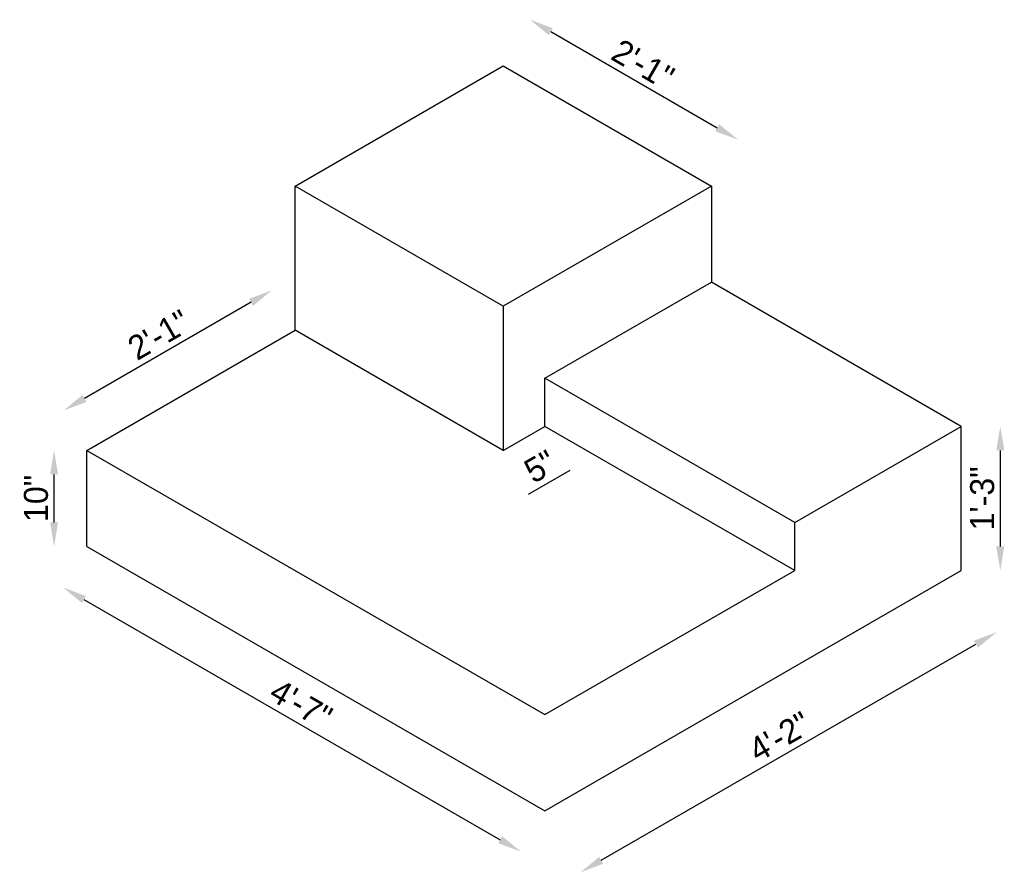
# Model space of a CAD drawing. Header units: inches. Extents: x 1183 to 1930, y 598 to 1107.
# Tile 1 of 2: x 1340 to 1442, y 768 to 857. Entities that reach past the tile are written whole.
import ezdxf

# ---------------------------------------------------------------- set-up
doc = ezdxf.new("R2010")
doc.units = ezdxf.units.IN
doc.dimstyles.new('ISO-25', dxfattribs={"dimtxt": 2.5, "dimasz": 2.5, "dimexe": 1.25, "dimexo": 0.625, "dimtad": 1, "dimdec": 1, "dimlunit": 3, "dimtxsty": 'Standard', "dimcen": 2.5, "dimse1": 1, "dimse2": 1, "dimadec": 0, "dimazin": 0, "dimtfac": 1, "dimtdec": 1, "dimtmove": 2, "dimatfit": 3, "dimfxl": 1, "dimarcsym": 0})

# ---------------------------------------------------------------- blocks, each defined once
blk = doc.blocks.new('*D13')
at = {"color": 0, "lineweight": -2}
blk.add_line((1346.71, 796.24), (1390.01, 771.24), dxfattribs=at)
at = {"color": 0}
for points in [[(1346.92, 796.6), (1346.5, 795.88), (1344.55, 797.49)], [(1390.22, 771.6), (1389.81, 770.88), (1392.18, 769.99)]]:
    blk.add_solid(points, dxfattribs=at)
at = {"layer": 'Defpoints', "color": 0}
for p in [(1347.01, 801.76), (1394.65, 774.26), (1392.18, 769.99)]:
    blk.add_point(p, dxfattribs=at)
at = {"color": 0, "insert": (1369.3, 785.36), "char_height": 2.5, "attachment_point": 5, "rotation": 330}
blk.add_mtext('4\'-7"', dxfattribs=at)
blk = doc.blocks.new('*D14')
at = {"color": 0, "lineweight": -2}
blk.add_line((1400.51, 769.1), (1439.48, 791.6), dxfattribs=at)
at = {"color": 0}
for points in [[(1439.27, 791.96), (1439.69, 791.24), (1441.65, 792.85)], [(1400.3, 769.46), (1400.72, 768.74), (1398.35, 767.85)]]:
    blk.add_solid(points, dxfattribs=at)
at = {"layer": 'Defpoints', "color": 0}
for p in [(1437.95, 799.26), (1441.65, 792.85), (1394.65, 774.26)]:
    blk.add_point(p, dxfattribs=at)
at = {"color": 0, "insert": (1419.06, 781.98), "char_height": 2.5, "attachment_point": 5, "rotation": 30}
blk.add_mtext('4\'-2"', dxfattribs=at)
blk = doc.blocks.new('*D15')
at = {"color": 0, "lineweight": -2}
blk.add_line((1442.01, 811.76), (1442.01, 801.76), dxfattribs=at)
at = {"color": 0}
for points in [[(1441.59, 811.76), (1442.43, 811.76), (1442.01, 814.26)], [(1441.59, 801.76), (1442.43, 801.76), (1442.01, 799.26)]]:
    blk.add_solid(points, dxfattribs=at)
at = {"layer": 'Defpoints', "color": 0}
for p in [(1437.95, 814.26), (1437.95, 799.26), (1442.01, 799.26)]:
    blk.add_point(p, dxfattribs=at)
at = {"color": 0, "insert": (1440.14, 806.76), "char_height": 2.5, "attachment_point": 5, "rotation": 90}
blk.add_mtext('1\'-3"', dxfattribs=at)
blk = doc.blocks.new('*D16')
at = {"color": 0, "lineweight": -2}
blk.add_line((1343.61, 804.26), (1343.61, 809.26), dxfattribs=at)
at = {"color": 0}
for points in [[(1343.2, 809.26), (1344.03, 809.26), (1343.61, 811.76)], [(1343.2, 804.26), (1344.03, 804.26), (1343.61, 801.76)]]:
    blk.add_solid(points, dxfattribs=at)
at = {"layer": 'Defpoints', "color": 0}
for p in [(1343.61, 811.76), (1347.01, 811.76), (1347.01, 801.76)]:
    blk.add_point(p, dxfattribs=at)
at = {"color": 0, "insert": (1341.74, 806.76), "char_height": 2.5, "attachment_point": 5, "rotation": 90}
blk.add_mtext('10"', dxfattribs=at)
blk = doc.blocks.new('*D17')
at = {"color": 0, "lineweight": -2}
blk.add_line((1364.1, 827.17), (1346.78, 817.17), dxfattribs=at)
at = {"color": 0}
for points in [[(1363.89, 827.53), (1364.31, 826.8), (1366.27, 828.42)], [(1346.57, 817.53), (1346.99, 816.8), (1344.62, 815.92)]]:
    blk.add_solid(points, dxfattribs=at)
at = {"layer": 'Defpoints', "color": 0}
for p in [(1368.67, 824.26), (1344.62, 815.92), (1347.01, 811.76)]:
    blk.add_point(p, dxfattribs=at)
at = {"color": 0, "insert": (1354.5, 823.79), "char_height": 2.5, "attachment_point": 5, "rotation": 30}
blk.add_mtext('2\'-1"', dxfattribs=at)
blk = doc.blocks.new('*D18')
at = {"color": 0, "lineweight": -2}
blk.add_line((1395.26, 855.33), (1412.58, 845.33), dxfattribs=at)
at = {"color": 0}
for points in [[(1395.47, 855.69), (1395.05, 854.97), (1393.1, 856.58)], [(1412.79, 845.69), (1412.37, 844.97), (1414.75, 844.08)]]:
    blk.add_solid(points, dxfattribs=at)
at = {"layer": 'Defpoints', "color": 0}
for p in [(1390.32, 851.76), (1414.75, 844.08), (1411.97, 839.26)]:
    blk.add_point(p, dxfattribs=at)
at = {"color": 0, "insert": (1404.86, 851.95), "char_height": 2.5, "attachment_point": 5, "rotation": 330}
blk.add_mtext('2\'-1"', dxfattribs=at)
blk = doc.blocks.new('*D19')
at = {"color": 0, "lineweight": -2}
blk.add_line((1392.95, 807.21), (1397.28, 809.71), dxfattribs=at)
at = {"layer": 'Defpoints', "color": 0}
for p in [(1394.65, 814.26), (1390.32, 811.76), (1397.28, 809.71)]:
    blk.add_point(p, dxfattribs=at)
at = {"color": 0, "insert": (1394.17, 810.08), "char_height": 2.5, "attachment_point": 5, "rotation": 30}
blk.add_mtext('5"', dxfattribs=at)

msp = doc.modelspace()

# ---------------------------------------------------------------- linework, layer by layer
for p, q in [((1368.67, 839.26), (1390.32, 851.76)), ((1390.32, 851.76), (1411.97, 839.26)), ((1368.67, 824.26), (1368.67, 839.26)), ((1390.32, 826.76), (1368.67, 839.26)), ((1411.97, 839.26), (1390.32, 826.76)), ((1411.97, 839.26), (1411.97, 829.26)), ((1394.65, 819.26), (1411.97, 829.26)), ((1437.95, 814.26), (1411.97, 829.26)), ((1390.32, 826.76), (1390.32, 811.76)), ((1347.01, 811.76), (1368.67, 824.26)), ((1390.32, 811.76), (1368.67, 824.26)), ((1394.65, 814.26), (1394.65, 819.26)), ((1420.63, 804.26), (1394.65, 819.26)), ((1390.32, 811.76), (1394.65, 814.26)), ((1420.63, 799.26), (1394.65, 814.26)), ((1420.63, 804.26), (1437.95, 814.26)), ((1437.95, 799.26), (1437.95, 814.26)), ((1347.01, 801.76), (1347.01, 811.76)), ((1347.01, 811.76), (1394.65, 784.26)), ((1420.63, 799.26), (1420.63, 804.26)), ((1347.01, 801.76), (1394.65, 774.26)), ((1394.65, 774.26), (1437.95, 799.26)), ((1394.65, 784.26), (1420.63, 799.26))]:
    msp.add_line(p, q)

# ---------------------------------------------------------------- dimensions: what is measured, and where the dimension line sits
for p1, p2, distance, picture, middle in [((1390.32, 851.76), (1411.97, 839.26), 5.56, '*D18', (1404.86, 851.95)), ((1368.67, 824.26), (1347.01, 811.76), -4.8, '*D17', (1354.5, 823.79)), ((1390.32, 811.76), (1394.65, 814.26), -5.26, '*D19', (1394.17, 810.08)), ((1437.95, 814.26), (1437.95, 799.26), 4.06, '*D15', (1440.14, 806.76)), ((1347.01, 801.76), (1347.01, 811.76), 3.4, '*D16', (1341.74, 806.76)), ((1347.01, 801.76), (1394.65, 774.26), -4.93, '*D13', (1369.3, 785.36)), ((1394.65, 774.26), (1437.95, 799.26), -7.4, '*D14', (1419.06, 781.98))]:
    dim = msp.add_aligned_dim(p1=p1, p2=p2, distance=distance, dimstyle='ISO-25')
    dim.commit()
    dim.dimension.update_dxf_attribs({"geometry": picture, "text_midpoint": middle})

doc.saveas('drawing.dxf')
